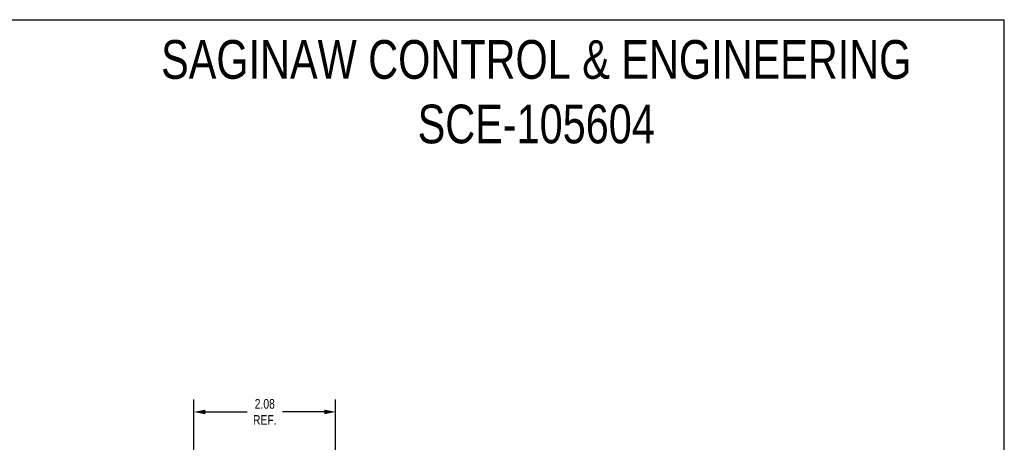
# Model space of a CAD drawing. Header units: inches. Extents: x 0 to 28.3, y 0 to 18.3.
# Tile 34 of 34: x 13.9 to 28.3, y 12.1 to 18.3. Entities that reach past the tile are written whole.
import ezdxf

# ---------------------------------------------------------------- set-up
doc = ezdxf.new("R2010")
doc.units = ezdxf.units.IN
doc.header["$LTSCALE"] = 1.558333
doc.header["$MEASUREMENT"] = 0
doc.header["$PDMODE"] = 3
doc.header["$PDSIZE"] = 0.3125
doc.layers.get('0').update_dxf_attribs({"linetype": 'CONTINUOUS'})
doc.layers.get('Defpoints').update_dxf_attribs({"linetype": 'CONTINUOUS'})
doc.layers.add('DIM', color=2, linetype='CONTINUOUS')
doc.styles.get("Standard").update_dxf_attribs({"font": 'txt', "width": 0.8})
doc.dimstyles.new('DIMSTYLE_1', dxfattribs={"dimtxt": 0.141667, "dimasz": 0.166667, "dimexe": 0.18, "dimexo": 0.0625, "dimgap": 0.09, "dimtad": 0, "dimtih": 1, "dimtoh": 1, "dimzin": 4, "dimdsep": 46, "dimtxsty": 'Standard', "dimblk": '_FILLED', "dimblk1": '_FILLED', "dimblk2": '_FILLED', "dimcen": 0.09, "dimadec": 0, "dimazin": 0, "dimtfac": 1, "dimtofl": 0, "dimtmove": 0, "dimatfit": 3, "dimldrblk": '_FILLED', "dimfxl": 0, "dimtolj": 1, "dimtzin": 4, "dimarcsym": 0})

# ---------------------------------------------------------------- blocks, each defined once
blk = doc.blocks.new('_FILLED')
at = {"color": 0, "linetype": 'ByBlock'}
blk.add_solid([(0, 0), (-1, 0.2), (-1, -0.2)], dxfattribs=at)
blk = doc.blocks.new('*D4')
at = {"layer": 'Defpoints', "color": 0, "linetype": 'Continuous', "lineweight": 0}
for p in [(16.472, 12.593), (16.472, 10.782), (18.547, 9.816)]:
    blk.add_point(p, dxfattribs=at)
at = {"layer": 'DIM', "color": 0, "linetype": 'Continuous', "lineweight": -2}
for p, q in [((16.472, 10.844), (16.472, 12.773)), ((18.547, 9.878), (18.547, 12.773)), ((16.639, 12.593), (17.25, 12.593)), ((18.38, 12.593), (17.77, 12.593))]:
    blk.add_line(p, q, dxfattribs=at)
at = {"layer": 'DIM', "color": 0, "linetype": 'Continuous', "lineweight": -2, "xscale": 0.1666666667, "yscale": 0.1666666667, "zscale": 0.1666666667, "rotation": 180}
blk.add_blockref('_FILLED', (16.472, 12.593), dxfattribs=at)
at = {"layer": 'DIM', "color": 0, "linetype": 'Continuous', "lineweight": -2, "xscale": 0.1666666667, "yscale": 0.1666666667, "zscale": 0.1666666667}
blk.add_blockref('_FILLED', (18.547, 12.593), dxfattribs=at)
at = {"layer": 'DIM', "color": 0, "linetype": 'Continuous', "insert": (17.51, 12.593), "char_height": 0.1417, "attachment_point": 5}
blk.add_mtext('\\A1;2.08\\PREF.', dxfattribs=at)

msp = doc.modelspace()

# ---------------------------------------------------------------- linework, layer by layer
at = {"color": 7, "linetype": 'Continuous'}
for p in [(0, 18.333), (28.333, 0)]:
    msp.add_line(p, (28.333, 18.333), dxfattribs=at)

# ---------------------------------------------------------------- texts
at = {"layer": 'DIM', "color": 2, "linetype": 'Continuous', "lineweight": 0, "insert": (21.483, 18.035), "char_height": 0.56667, "width": 13.14667, "attachment_point": 2}
msp.add_mtext('SAGINAW CONTROL & ENGINEERING\\PSCE-105604', dxfattribs=at)

# ---------------------------------------------------------------- dimensions: what is measured, and where the dimension line sits
at = {"layer": 'DIM', "color": 2, "linetype": 'Continuous'}
dim = msp.add_linear_dim(base=(16.472109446, 12.592729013), p1=(18.547109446, 9.815588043), p2=(16.472109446, 10.781588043), angle=180, text='<>\\PREF.', dimstyle='DIMSTYLE_1', dxfattribs=at)
dim.commit()
dim.dimension.update_dxf_attribs({"geometry": '*D4', "text_midpoint": (17.509609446, 12.592729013), "dimtype": 160})

doc.saveas('drawing.dxf')
